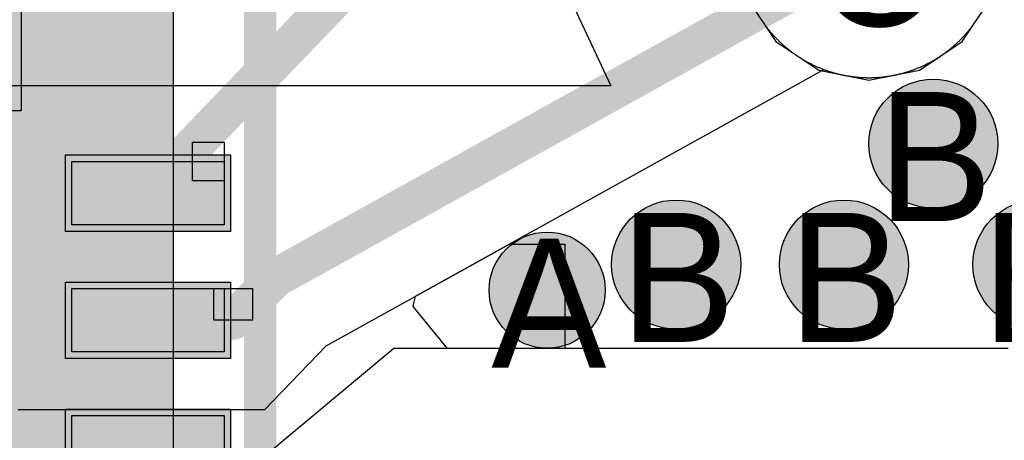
# Model space of a CAD drawing. Header units: millimetres. Extents: x -1.5 to 11.1, y -3 to 5.
# Tile 52 of 256: x 0.6352 to 0.7879, y 1.2412 to 1.3064. Entities that reach past the tile are written whole.
import ezdxf

# ---------------------------------------------------------------- set-up
doc = ezdxf.new("R2010")
doc.units = ezdxf.units.MM
doc.header["$MEASUREMENT"] = 0
for name, color, linetype, true_color in [('BottomLayer', 5, 'Continuous', 0x0000ff), ('BottomSolder', 6, 'Continuous', 0xff00ff), ('DrillDrawing', 1, 'Continuous', 0xff0000), ('Metal_2', 7, 'Continuous', 0x7f0000), ('Metal_3', 7, 'Continuous', 0x3f7f00), ('TopLayer', 1, 'Continuous', 0xff0000), ('TopOverlay', 2, 'Continuous', 0xffff00), ('TopSolder', 7, 'Continuous', 0x7f007f)]:
    doc.layers.add(name, color=color, linetype=linetype, true_color=true_color)
doc.styles.add('textstyle381', font='txt')
doc.styles.add('textstyle382', font='txt')
doc.styles.add('textstyle401', font='txt')
doc.styles.add('textstyle435', font='txt')
doc.styles.add('textstyle436', font='txt')
doc.styles.add('textstyle706', font='txt')

# ---------------------------------------------------------------- blocks, each defined once
blk = doc.blocks.new('QFN16_3_3___R__G_15')
at = {"layer": 'BottomSolder', "true_color": 0xff00ff}
blk.add_hatch(color=6, dxfattribs=at).paths.add_polyline_path([(-0.05906, -0.05906), (0.05906, -0.05906), (0.05906, 0.05906), (-0.05906, 0.05906)], flags=0)
at = {"layer": 'TopLayer', "true_color": 0xff0000}
for points in [[(0.04331, 0.03445), (0.06693, 0.03445), (0.06693, 0.02461), (0.04331, 0.02461)], [(0.04331, 0.01476), (0.06693, 0.01476), (0.06693, 0.00492), (0.04331, 0.00492)], [(0.04331, -0.00492), (0.06693, -0.00492), (0.06693, -0.01476), (0.04331, -0.01476)]]:
    blk.add_hatch(color=1, dxfattribs=at).paths.add_polyline_path(points, flags=0)
at = {"layer": 'TopSolder', "true_color": 0x7f007f}
for points in [[(0.03545, 0.06793), (0.03545, 0.04231), (0.02361, 0.04231), (0.02361, 0.06793)], [(0.04231, 0.03545), (0.06793, 0.03545), (0.06793, 0.02361), (0.04231, 0.02361)], [(0.04231, 0.01576), (0.06793, 0.01576), (0.06793, 0.00392), (0.04231, 0.00392)], [(0.04231, -0.00392), (0.06793, -0.00392), (0.06793, -0.01576), (0.04231, -0.01576)]]:
    blk.add_hatch(color=216, dxfattribs=at).paths.add_polyline_path(points, flags=0)
at = {"layer": 'BottomSolder', "color": 6, "true_color": 0xff00ff}
blk.add_line((0.05906, -0.05906), (0.05906, 0.05906), dxfattribs=at)
at = {"layer": 'TopLayer', "color": 1, "true_color": 0xff0000}
for p, q in [((0.04331, 0.03445), (0.06693, 0.03445)), ((0.04331, 0.02461), (0.04331, 0.03445)), ((0.06693, 0.03445), (0.06693, 0.02461)), ((0.06693, 0.02461), (0.04331, 0.02461)), ((0.04331, 0.01476), (0.06693, 0.01476)), ((0.04331, 0.00492), (0.04331, 0.01476)), ((0.06693, 0.01476), (0.06693, 0.00492)), ((0.06693, 0.00492), (0.04331, 0.00492)), ((0.04331, -0.00492), (0.06693, -0.00492)), ((0.04331, -0.01476), (0.04331, -0.00492)), ((0.06693, -0.00492), (0.06693, -0.01476))]:
    blk.add_line(p, q, dxfattribs=at)
at = {"layer": 'TopOverlay'}
blk.add_lwpolyline([(0.0725, -0.0725, 0.005, 0.005, 0), (0.0725, 0.0725, 0.005, 0.005, 0)], format="xyseb", dxfattribs=at)
at = {"layer": 'TopSolder', "color": 216, "true_color": 0x7f007f}
for p, q in [((0.03545, 0.06793), (0.03545, 0.04231)), ((0.03545, 0.04231), (0.02361, 0.04231)), ((0.04231, 0.03545), (0.06793, 0.03545)), ((0.04231, 0.02361), (0.04231, 0.03545)), ((0.06793, 0.03545), (0.06793, 0.02361)), ((0.06793, 0.02361), (0.04231, 0.02361)), ((0.04231, 0.01576), (0.06793, 0.01576)), ((0.04231, 0.00392), (0.04231, 0.01576)), ((0.06793, 0.01576), (0.06793, 0.00392)), ((0.06793, 0.00392), (0.04231, 0.00392)), ((0.04231, -0.00392), (0.06793, -0.00392)), ((0.04231, -0.01576), (0.04231, -0.00392)), ((0.06793, -0.00392), (0.06793, -0.01576))]:
    blk.add_line(p, q, dxfattribs=at)

msp = doc.modelspace()

# ---------------------------------------------------------------- hatches: boundary and pattern name
at = {"layer": 'BottomLayer', "true_color": 0x0000ff}
h = msp.add_hatch(color=5, dxfattribs=at)
edge = h.paths.add_edge_path(flags=0)
edge.add_arc((0.77686, 1.2872), 0.01, 0, 360)
h = msp.add_hatch(color=5, dxfattribs=at)
edge = h.paths.add_edge_path(flags=0)
edge.add_arc((0.737, 1.26847), 0.01, 0, 360)
h = msp.add_hatch(color=5, dxfattribs=at)
edge = h.paths.add_edge_path(flags=0)
edge.add_arc((0.763, 1.26847), 0.01, 0, 360)
h = msp.add_hatch(color=5, dxfattribs=at)
edge = h.paths.add_edge_path(flags=0)
edge.add_arc((0.793, 1.26847), 0.01, 0, 360)
h = msp.add_hatch(color=5, dxfattribs=at)
edge = h.paths.add_edge_path(flags=0)
edge.add_arc((0.717, 1.2645), 0.009, 0, 360)
at = {"layer": 'Metal_2', "true_color": 0x7f0000}
h = msp.add_hatch(color=16, dxfattribs=at)
edge = h.paths.add_edge_path(flags=0)
edge.add_arc((0.77686, 1.2872), 0.01, 0, 360)
h = msp.add_hatch(color=16, dxfattribs=at)
edge = h.paths.add_edge_path(flags=0)
edge.add_arc((0.737, 1.26847), 0.01, 0, 360)
h = msp.add_hatch(color=16, dxfattribs=at)
edge = h.paths.add_edge_path(flags=0)
edge.add_arc((0.763, 1.26847), 0.01, 0, 360)
h = msp.add_hatch(color=16, dxfattribs=at)
edge = h.paths.add_edge_path(flags=0)
edge.add_arc((0.793, 1.26847), 0.01, 0, 360)
h = msp.add_hatch(color=16, dxfattribs=at)
edge = h.paths.add_edge_path(flags=0)
edge.add_arc((0.717, 1.2645), 0.009, 0, 360)
at = {"layer": 'Metal_3', "true_color": 0x3f7f00}
h = msp.add_hatch(color=76, dxfattribs=at)
edge = h.paths.add_edge_path(flags=0)
edge.add_arc((0.77686, 1.2872), 0.01, 0, 360)
h = msp.add_hatch(color=76, dxfattribs=at)
edge = h.paths.add_edge_path(flags=0)
edge.add_arc((0.737, 1.26847), 0.01, 0, 360)
h = msp.add_hatch(color=76, dxfattribs=at)
edge = h.paths.add_edge_path(flags=0)
edge.add_arc((0.763, 1.26847), 0.01, 0, 360)
h = msp.add_hatch(color=76, dxfattribs=at)
edge = h.paths.add_edge_path(flags=0)
edge.add_arc((0.793, 1.26847), 0.01, 0, 360)
h = msp.add_hatch(color=76, dxfattribs=at)
edge = h.paths.add_edge_path(flags=0)
edge.add_arc((0.717, 1.2645), 0.009, 0, 360)
at = {"layer": 'TopLayer', "true_color": 0xff0000}
h = msp.add_hatch(color=1, dxfattribs=at)
edge = h.paths.add_edge_path(flags=0)
edge.add_arc((0.77686, 1.2872), 0.01, 0, 360)
h = msp.add_hatch(color=1, dxfattribs=at)
edge = h.paths.add_edge_path(flags=0)
edge.add_arc((0.737, 1.26847), 0.01, 0, 360)
h = msp.add_hatch(color=1, dxfattribs=at)
edge = h.paths.add_edge_path(flags=0)
edge.add_arc((0.763, 1.26847), 0.01, 0, 360)
h = msp.add_hatch(color=1, dxfattribs=at)
edge = h.paths.add_edge_path(flags=0)
edge.add_arc((0.793, 1.26847), 0.01, 0, 360)
h = msp.add_hatch(color=1, dxfattribs=at)
edge = h.paths.add_edge_path(flags=0)
edge.add_arc((0.717, 1.2645), 0.009, 0, 360)

# ---------------------------------------------------------------- linework, layer by layer
at = {"layer": 'BottomLayer'}
for p, q in [((0.74805, 1.30963), (0.75247, 1.30301)), ((0.78131, 1.30301), (0.78573, 1.30963)), ((0.75247, 1.30301), (0.75909, 1.29859)), ((0.7747, 1.29859), (0.78131, 1.30301)), ((0.75909, 1.29859), (0.76689, 1.29704)), ((0.76689, 1.29704), (0.7747, 1.29859))]:
    msp.add_line(p, q, dxfattribs=at)
at = {"layer": 'BottomLayer', "color": 5, "true_color": 0x0000ff}
for centre, radius in [((0.77686, 1.2872), 0.01), ((0.737, 1.26847), 0.01), ((0.763, 1.26847), 0.01), ((0.793, 1.26847), 0.01), ((0.717, 1.2645), 0.009)]:
    msp.add_circle(centre, radius, dxfattribs=at)
at = {"layer": 'Metal_2'}
for p, q in [((0.75014, 1.3065), (0.75021, 1.3064)), ((0.75021, 1.3064), (0.75028, 1.30629)), ((0.75028, 1.30629), (0.75035, 1.30619)), ((0.75035, 1.30619), (0.75042, 1.30608)), ((0.75042, 1.30608), (0.75049, 1.30598)), ((0.75049, 1.30598), (0.75057, 1.30588)), ((0.75057, 1.30588), (0.75064, 1.30578)), ((0.75064, 1.30578), (0.75071, 1.30567)), ((0.75071, 1.30567), (0.75079, 1.30557)), ((0.75079, 1.30557), (0.75086, 1.30547)), ((0.75086, 1.30547), (0.75094, 1.30537)), ((0.75094, 1.30537), (0.75101, 1.30527)), ((0.75101, 1.30527), (0.75109, 1.30517)), ((0.75109, 1.30517), (0.75117, 1.30507)), ((0.75117, 1.30507), (0.75125, 1.30497)), ((0.78254, 1.30497), (0.78262, 1.30507)), ((0.78262, 1.30507), (0.7827, 1.30517)), ((0.7827, 1.30517), (0.78277, 1.30527)), ((0.78277, 1.30527), (0.78285, 1.30537)), ((0.78285, 1.30537), (0.78292, 1.30547)), ((0.78292, 1.30547), (0.783, 1.30557)), ((0.783, 1.30557), (0.78307, 1.30567)), ((0.78307, 1.30567), (0.78315, 1.30578)), ((0.78315, 1.30578), (0.78322, 1.30588)), ((0.78322, 1.30588), (0.78329, 1.30598)), ((0.78329, 1.30598), (0.78336, 1.30608)), ((0.78336, 1.30608), (0.78343, 1.30619)), ((0.78343, 1.30619), (0.78351, 1.30629)), ((0.78351, 1.30629), (0.78357, 1.3064)), ((0.78357, 1.3064), (0.78364, 1.3065)), ((0.75125, 1.30497), (0.75132, 1.30488)), ((0.75132, 1.30488), (0.7514, 1.30478)), ((0.7514, 1.30478), (0.75148, 1.30468)), ((0.75148, 1.30468), (0.75156, 1.30458)), ((0.75156, 1.30458), (0.75164, 1.30449)), ((0.75164, 1.30449), (0.75173, 1.30439)), ((0.75173, 1.30439), (0.75181, 1.3043)), ((0.75181, 1.3043), (0.75189, 1.3042)), ((0.75189, 1.3042), (0.75197, 1.30411)), ((0.75197, 1.30411), (0.75206, 1.30402)), ((0.75206, 1.30402), (0.75214, 1.30392)), ((0.75214, 1.30392), (0.75223, 1.30383)), ((0.75223, 1.30383), (0.75231, 1.30374)), ((0.75231, 1.30374), (0.7524, 1.30365)), ((0.7524, 1.30365), (0.75249, 1.30356)), ((0.75249, 1.30356), (0.75257, 1.30347)), ((0.78121, 1.30347), (0.7813, 1.30356)), ((0.7813, 1.30356), (0.78139, 1.30365)), ((0.78139, 1.30365), (0.78147, 1.30374)), ((0.78147, 1.30374), (0.78156, 1.30383)), ((0.78156, 1.30383), (0.78164, 1.30392)), ((0.78164, 1.30392), (0.78173, 1.30402)), ((0.78173, 1.30402), (0.78181, 1.30411)), ((0.78181, 1.30411), (0.7819, 1.3042)), ((0.7819, 1.3042), (0.78198, 1.3043)), ((0.78198, 1.3043), (0.78206, 1.30439)), ((0.78206, 1.30439), (0.78214, 1.30449)), ((0.78214, 1.30449), (0.78222, 1.30458)), ((0.78222, 1.30458), (0.7823, 1.30468)), ((0.7823, 1.30468), (0.78238, 1.30478)), ((0.78238, 1.30478), (0.78246, 1.30488)), ((0.78246, 1.30488), (0.78254, 1.30497)), ((0.75257, 1.30347), (0.75266, 1.30338)), ((0.75266, 1.30338), (0.75275, 1.30329)), ((0.75275, 1.30329), (0.75284, 1.3032)), ((0.75284, 1.3032), (0.75293, 1.30311)), ((0.75293, 1.30311), (0.75302, 1.30302)), ((0.75302, 1.30302), (0.75311, 1.30294)), ((0.75311, 1.30294), (0.7532, 1.30285)), ((0.7532, 1.30285), (0.75329, 1.30276)), ((0.75329, 1.30276), (0.75339, 1.30268)), ((0.75339, 1.30268), (0.75348, 1.30259)), ((0.75348, 1.30259), (0.75357, 1.30251)), ((0.75357, 1.30251), (0.75367, 1.30243)), ((0.75367, 1.30243), (0.75376, 1.30234)), ((0.75376, 1.30234), (0.75386, 1.30226)), ((0.75386, 1.30226), (0.75395, 1.30218)), ((0.75395, 1.30218), (0.75405, 1.3021)), ((0.75405, 1.3021), (0.75414, 1.30202)), ((0.75414, 1.30202), (0.75424, 1.30194)), ((0.77954, 1.30194), (0.77964, 1.30202)), ((0.77964, 1.30202), (0.77974, 1.3021)), ((0.77974, 1.3021), (0.77983, 1.30218)), ((0.77983, 1.30218), (0.77993, 1.30226)), ((0.77993, 1.30226), (0.78002, 1.30234)), ((0.78002, 1.30234), (0.78012, 1.30243)), ((0.78012, 1.30243), (0.78021, 1.30251)), ((0.78021, 1.30251), (0.78031, 1.30259)), ((0.78031, 1.30259), (0.7804, 1.30268)), ((0.7804, 1.30268), (0.78049, 1.30276)), ((0.78049, 1.30276), (0.78058, 1.30285)), ((0.78058, 1.30285), (0.78068, 1.30294)), ((0.78068, 1.30294), (0.78077, 1.30302)), ((0.78077, 1.30302), (0.78086, 1.30311)), ((0.78086, 1.30311), (0.78095, 1.3032)), ((0.78095, 1.3032), (0.78104, 1.30329)), ((0.78104, 1.30329), (0.78112, 1.30338)), ((0.78112, 1.30338), (0.78121, 1.30347)), ((0.75424, 1.30194), (0.75434, 1.30186)), ((0.75434, 1.30186), (0.75444, 1.30178)), ((0.75444, 1.30178), (0.75454, 1.3017)), ((0.75454, 1.3017), (0.75463, 1.30163)), ((0.75463, 1.30163), (0.75473, 1.30155)), ((0.75473, 1.30155), (0.75483, 1.30147)), ((0.75483, 1.30147), (0.75493, 1.3014)), ((0.75493, 1.3014), (0.75504, 1.30132)), ((0.75504, 1.30132), (0.75514, 1.30125)), ((0.75514, 1.30125), (0.75524, 1.30118)), ((0.75524, 1.30118), (0.75534, 1.3011)), ((0.75534, 1.3011), (0.75544, 1.30103)), ((0.75544, 1.30103), (0.75555, 1.30096)), ((0.75555, 1.30096), (0.75565, 1.30089)), ((0.75565, 1.30089), (0.75576, 1.30082)), ((0.75576, 1.30082), (0.75586, 1.30075)), ((0.75586, 1.30075), (0.75597, 1.30068)), ((0.75597, 1.30068), (0.75607, 1.30061)), ((0.75607, 1.30061), (0.75618, 1.30054)), ((0.75618, 1.30054), (0.75628, 1.30048)), ((0.75628, 1.30048), (0.75639, 1.30041)), ((0.7774, 1.30041), (0.7775, 1.30048)), ((0.7775, 1.30048), (0.77761, 1.30054)), ((0.77761, 1.30054), (0.77772, 1.30061)), ((0.77772, 1.30061), (0.77782, 1.30068)), ((0.77782, 1.30068), (0.77793, 1.30075)), ((0.77793, 1.30075), (0.77803, 1.30082)), ((0.77803, 1.30082), (0.77813, 1.30089)), ((0.77813, 1.30089), (0.77824, 1.30096)), ((0.77824, 1.30096), (0.77834, 1.30103)), ((0.77834, 1.30103), (0.77844, 1.3011)), ((0.77844, 1.3011), (0.77855, 1.30118)), ((0.77855, 1.30118), (0.77865, 1.30125)), ((0.77865, 1.30125), (0.77875, 1.30132)), ((0.77875, 1.30132), (0.77885, 1.3014)), ((0.77885, 1.3014), (0.77895, 1.30147)), ((0.77895, 1.30147), (0.77905, 1.30155)), ((0.77905, 1.30155), (0.77915, 1.30163)), ((0.77915, 1.30163), (0.77925, 1.3017)), ((0.77925, 1.3017), (0.77935, 1.30178)), ((0.77935, 1.30178), (0.77945, 1.30186)), ((0.77945, 1.30186), (0.77954, 1.30194)), ((0.75639, 1.30041), (0.7565, 1.30034)), ((0.7565, 1.30034), (0.7566, 1.30028)), ((0.7566, 1.30028), (0.75671, 1.30021)), ((0.75671, 1.30021), (0.75682, 1.30015)), ((0.75682, 1.30015), (0.75693, 1.30009)), ((0.75693, 1.30009), (0.75704, 1.30003)), ((0.75704, 1.30003), (0.75715, 1.29996)), ((0.75715, 1.29996), (0.75726, 1.2999)), ((0.75726, 1.2999), (0.75737, 1.29984)), ((0.75737, 1.29984), (0.75748, 1.29978)), ((0.75748, 1.29978), (0.75759, 1.29972)), ((0.75759, 1.29972), (0.7577, 1.29967)), ((0.7577, 1.29967), (0.75781, 1.29961)), ((0.75781, 1.29961), (0.75793, 1.29955)), ((0.75793, 1.29955), (0.75804, 1.2995)), ((0.75804, 1.2995), (0.75815, 1.29944)), ((0.75815, 1.29944), (0.75826, 1.29939)), ((0.75826, 1.29939), (0.75838, 1.29933)), ((0.75838, 1.29933), (0.75849, 1.29928)), ((0.75849, 1.29928), (0.75861, 1.29923)), ((0.75861, 1.29923), (0.75872, 1.29918)), ((0.75872, 1.29918), (0.75883, 1.29912)), ((0.75883, 1.29912), (0.75895, 1.29907)), ((0.75895, 1.29907), (0.75907, 1.29902)), ((0.75907, 1.29902), (0.75918, 1.29898)), ((0.75918, 1.29898), (0.7593, 1.29893)), ((0.77449, 1.29893), (0.7746, 1.29898)), ((0.7746, 1.29898), (0.77472, 1.29902)), ((0.77472, 1.29902), (0.77484, 1.29907)), ((0.77484, 1.29907), (0.77495, 1.29912)), ((0.77495, 1.29912), (0.77507, 1.29918)), ((0.77507, 1.29918), (0.77518, 1.29923)), ((0.77518, 1.29923), (0.77529, 1.29928)), ((0.77529, 1.29928), (0.77541, 1.29933)), ((0.77541, 1.29933), (0.77552, 1.29939)), ((0.77552, 1.29939), (0.77564, 1.29944)), ((0.77564, 1.29944), (0.77575, 1.2995)), ((0.77575, 1.2995), (0.77586, 1.29955)), ((0.77586, 1.29955), (0.77597, 1.29961)), ((0.77597, 1.29961), (0.77608, 1.29967)), ((0.77608, 1.29967), (0.7762, 1.29972)), ((0.7762, 1.29972), (0.77631, 1.29978)), ((0.77631, 1.29978), (0.77642, 1.29984)), ((0.77642, 1.29984), (0.77653, 1.2999)), ((0.77653, 1.2999), (0.77664, 1.29996)), ((0.77664, 1.29996), (0.77675, 1.30003)), ((0.77675, 1.30003), (0.77686, 1.30009)), ((0.77686, 1.30009), (0.77697, 1.30015)), ((0.77697, 1.30015), (0.77707, 1.30021)), ((0.77707, 1.30021), (0.77718, 1.30028)), ((0.77718, 1.30028), (0.77729, 1.30034)), ((0.77729, 1.30034), (0.7774, 1.30041)), ((0.7593, 1.29893), (0.75941, 1.29888)), ((0.75941, 1.29888), (0.75953, 1.29883)), ((0.75953, 1.29883), (0.75965, 1.29879)), ((0.75965, 1.29879), (0.75976, 1.29874)), ((0.75976, 1.29874), (0.75988, 1.2987)), ((0.75988, 1.2987), (0.76, 1.29865)), ((0.76, 1.29865), (0.76012, 1.29861)), ((0.76012, 1.29861), (0.76024, 1.29857)), ((0.76024, 1.29857), (0.76036, 1.29853)), ((0.76036, 1.29853), (0.76047, 1.29849)), ((0.76047, 1.29849), (0.76059, 1.29845)), ((0.76059, 1.29845), (0.76071, 1.29841)), ((0.76071, 1.29841), (0.76083, 1.29837)), ((0.76083, 1.29837), (0.76095, 1.29833)), ((0.76095, 1.29833), (0.76107, 1.29829)), ((0.76107, 1.29829), (0.76119, 1.29826)), ((0.76119, 1.29826), (0.76131, 1.29822)), ((0.76131, 1.29822), (0.76143, 1.29819)), ((0.76143, 1.29819), (0.76155, 1.29815)), ((0.76155, 1.29815), (0.76168, 1.29812)), ((0.76168, 1.29812), (0.7618, 1.29809)), ((0.7618, 1.29809), (0.76192, 1.29806)), ((0.76192, 1.29806), (0.76204, 1.29803)), ((0.76204, 1.29803), (0.76216, 1.298)), ((0.76216, 1.298), (0.76229, 1.29797)), ((0.76229, 1.29797), (0.76241, 1.29794)), ((0.76241, 1.29794), (0.76253, 1.29791)), ((0.76253, 1.29791), (0.76265, 1.29788)), ((0.76265, 1.29788), (0.76278, 1.29786)), ((0.76278, 1.29786), (0.7629, 1.29783)), ((0.7629, 1.29783), (0.76302, 1.29781)), ((0.76302, 1.29781), (0.76315, 1.29778)), ((0.76315, 1.29778), (0.76327, 1.29776)), ((0.76327, 1.29776), (0.76339, 1.29774)), ((0.76339, 1.29774), (0.76352, 1.29772)), ((0.76352, 1.29772), (0.76364, 1.2977)), ((0.76364, 1.2977), (0.76376, 1.29768)), ((0.76376, 1.29768), (0.76389, 1.29766)), ((0.76389, 1.29766), (0.76401, 1.29764)), ((0.76401, 1.29764), (0.76414, 1.29762)), ((0.76414, 1.29762), (0.76426, 1.2976)), ((0.76426, 1.2976), (0.76439, 1.29759)), ((0.76439, 1.29759), (0.76451, 1.29757)), ((0.76451, 1.29757), (0.76464, 1.29756)), ((0.76464, 1.29756), (0.76476, 1.29754)), ((0.76476, 1.29754), (0.76489, 1.29753)), ((0.76489, 1.29753), (0.76501, 1.29752)), ((0.76501, 1.29752), (0.76514, 1.29751)), ((0.76514, 1.29751), (0.76526, 1.2975)), ((0.76526, 1.2975), (0.76539, 1.29749)), ((0.76539, 1.29749), (0.76551, 1.29748)), ((0.76551, 1.29748), (0.76564, 1.29747)), ((0.76564, 1.29747), (0.76576, 1.29746)), ((0.76576, 1.29746), (0.76589, 1.29745)), ((0.76589, 1.29745), (0.76601, 1.29745)), ((0.76601, 1.29745), (0.76614, 1.29744)), ((0.76614, 1.29744), (0.76626, 1.29744)), ((0.76626, 1.29744), (0.76639, 1.29744)), ((0.76639, 1.29744), (0.76652, 1.29743)), ((0.76652, 1.29743), (0.76664, 1.29743)), ((0.76664, 1.29743), (0.76677, 1.29743)), ((0.76677, 1.29743), (0.76689, 1.29743)), ((0.76689, 1.29743), (0.76702, 1.29743)), ((0.76702, 1.29743), (0.76714, 1.29743)), ((0.76714, 1.29743), (0.76727, 1.29743)), ((0.76727, 1.29743), (0.7674, 1.29744)), ((0.7674, 1.29744), (0.76752, 1.29744)), ((0.76752, 1.29744), (0.76765, 1.29744)), ((0.76765, 1.29744), (0.76777, 1.29745)), ((0.76777, 1.29745), (0.7679, 1.29745)), ((0.7679, 1.29745), (0.76802, 1.29746)), ((0.76802, 1.29746), (0.76815, 1.29747)), ((0.76815, 1.29747), (0.76827, 1.29748)), ((0.76827, 1.29748), (0.7684, 1.29749)), ((0.7684, 1.29749), (0.76852, 1.2975)), ((0.76852, 1.2975), (0.76865, 1.29751)), ((0.76865, 1.29751), (0.76878, 1.29752)), ((0.76878, 1.29752), (0.7689, 1.29753)), ((0.7689, 1.29753), (0.76903, 1.29754)), ((0.76903, 1.29754), (0.76915, 1.29756)), ((0.76915, 1.29756), (0.76928, 1.29757)), ((0.76928, 1.29757), (0.7694, 1.29759)), ((0.7694, 1.29759), (0.76952, 1.2976)), ((0.76952, 1.2976), (0.76965, 1.29762)), ((0.76965, 1.29762), (0.76977, 1.29764)), ((0.76977, 1.29764), (0.7699, 1.29766)), ((0.7699, 1.29766), (0.77002, 1.29768)), ((0.77002, 1.29768), (0.77015, 1.2977)), ((0.77015, 1.2977), (0.77027, 1.29772)), ((0.77027, 1.29772), (0.77039, 1.29774)), ((0.77039, 1.29774), (0.77052, 1.29776)), ((0.77052, 1.29776), (0.77064, 1.29778)), ((0.77064, 1.29778), (0.77076, 1.29781)), ((0.77076, 1.29781), (0.77089, 1.29783)), ((0.77089, 1.29783), (0.77101, 1.29786)), ((0.77101, 1.29786), (0.77113, 1.29788)), ((0.77113, 1.29788), (0.77126, 1.29791)), ((0.77126, 1.29791), (0.77138, 1.29794)), ((0.77138, 1.29794), (0.7715, 1.29797)), ((0.7715, 1.29797), (0.77162, 1.298)), ((0.77162, 1.298), (0.77175, 1.29803)), ((0.77175, 1.29803), (0.77187, 1.29806)), ((0.77187, 1.29806), (0.77199, 1.29809)), ((0.77199, 1.29809), (0.77211, 1.29812)), ((0.77211, 1.29812), (0.77223, 1.29815)), ((0.77223, 1.29815), (0.77235, 1.29819)), ((0.77235, 1.29819), (0.77247, 1.29822)), ((0.77247, 1.29822), (0.77259, 1.29826)), ((0.77259, 1.29826), (0.77271, 1.29829)), ((0.77271, 1.29829), (0.77283, 1.29833)), ((0.77283, 1.29833), (0.77295, 1.29837)), ((0.77295, 1.29837), (0.77307, 1.29841)), ((0.77307, 1.29841), (0.77319, 1.29845)), ((0.77319, 1.29845), (0.77331, 1.29849)), ((0.77331, 1.29849), (0.77343, 1.29853)), ((0.77343, 1.29853), (0.77355, 1.29857)), ((0.77355, 1.29857), (0.77367, 1.29861)), ((0.77367, 1.29861), (0.77379, 1.29865)), ((0.77379, 1.29865), (0.7739, 1.2987)), ((0.7739, 1.2987), (0.77402, 1.29874)), ((0.77402, 1.29874), (0.77414, 1.29879)), ((0.77414, 1.29879), (0.77426, 1.29883)), ((0.77426, 1.29883), (0.77437, 1.29888)), ((0.77437, 1.29888), (0.77449, 1.29893))]:
    msp.add_line(p, q, dxfattribs=at)
at = {"layer": 'Metal_2', "color": 16, "true_color": 0x7f0000}
for centre, radius in [((0.77686, 1.2872), 0.01), ((0.737, 1.26847), 0.01), ((0.763, 1.26847), 0.01), ((0.793, 1.26847), 0.01), ((0.717, 1.2645), 0.009)]:
    msp.add_circle(centre, radius, dxfattribs=at)
at = {"layer": 'Metal_3'}
for p, q in [((0.75014, 1.3065), (0.75021, 1.3064)), ((0.75021, 1.3064), (0.75028, 1.30629)), ((0.75028, 1.30629), (0.75035, 1.30619)), ((0.75035, 1.30619), (0.75042, 1.30608)), ((0.75042, 1.30608), (0.75049, 1.30598)), ((0.75049, 1.30598), (0.75057, 1.30588)), ((0.75057, 1.30588), (0.75064, 1.30578)), ((0.75064, 1.30578), (0.75071, 1.30567)), ((0.75071, 1.30567), (0.75079, 1.30557)), ((0.75079, 1.30557), (0.75086, 1.30547)), ((0.75086, 1.30547), (0.75094, 1.30537)), ((0.75094, 1.30537), (0.75101, 1.30527)), ((0.75101, 1.30527), (0.75109, 1.30517)), ((0.75109, 1.30517), (0.75117, 1.30507)), ((0.75117, 1.30507), (0.75125, 1.30497)), ((0.78254, 1.30497), (0.78262, 1.30507)), ((0.78262, 1.30507), (0.7827, 1.30517)), ((0.7827, 1.30517), (0.78277, 1.30527)), ((0.78277, 1.30527), (0.78285, 1.30537)), ((0.78285, 1.30537), (0.78292, 1.30547)), ((0.78292, 1.30547), (0.783, 1.30557)), ((0.783, 1.30557), (0.78307, 1.30567)), ((0.78307, 1.30567), (0.78315, 1.30578)), ((0.78315, 1.30578), (0.78322, 1.30588)), ((0.78322, 1.30588), (0.78329, 1.30598)), ((0.78329, 1.30598), (0.78336, 1.30608)), ((0.78336, 1.30608), (0.78343, 1.30619)), ((0.78343, 1.30619), (0.78351, 1.30629)), ((0.78351, 1.30629), (0.78357, 1.3064)), ((0.78357, 1.3064), (0.78364, 1.3065)), ((0.75125, 1.30497), (0.75132, 1.30488)), ((0.75132, 1.30488), (0.7514, 1.30478)), ((0.7514, 1.30478), (0.75148, 1.30468)), ((0.75148, 1.30468), (0.75156, 1.30458)), ((0.75156, 1.30458), (0.75164, 1.30449)), ((0.75164, 1.30449), (0.75173, 1.30439)), ((0.75173, 1.30439), (0.75181, 1.3043)), ((0.75181, 1.3043), (0.75189, 1.3042)), ((0.75189, 1.3042), (0.75197, 1.30411)), ((0.75197, 1.30411), (0.75206, 1.30402)), ((0.75206, 1.30402), (0.75214, 1.30392)), ((0.75214, 1.30392), (0.75223, 1.30383)), ((0.75223, 1.30383), (0.75231, 1.30374)), ((0.75231, 1.30374), (0.7524, 1.30365)), ((0.7524, 1.30365), (0.75249, 1.30356)), ((0.75249, 1.30356), (0.75257, 1.30347)), ((0.78121, 1.30347), (0.7813, 1.30356)), ((0.7813, 1.30356), (0.78139, 1.30365)), ((0.78139, 1.30365), (0.78147, 1.30374)), ((0.78147, 1.30374), (0.78156, 1.30383)), ((0.78156, 1.30383), (0.78164, 1.30392)), ((0.78164, 1.30392), (0.78173, 1.30402)), ((0.78173, 1.30402), (0.78181, 1.30411)), ((0.78181, 1.30411), (0.7819, 1.3042)), ((0.7819, 1.3042), (0.78198, 1.3043)), ((0.78198, 1.3043), (0.78206, 1.30439)), ((0.78206, 1.30439), (0.78214, 1.30449)), ((0.78214, 1.30449), (0.78222, 1.30458)), ((0.78222, 1.30458), (0.7823, 1.30468)), ((0.7823, 1.30468), (0.78238, 1.30478)), ((0.78238, 1.30478), (0.78246, 1.30488)), ((0.78246, 1.30488), (0.78254, 1.30497)), ((0.75257, 1.30347), (0.75266, 1.30338)), ((0.75266, 1.30338), (0.75275, 1.30329)), ((0.75275, 1.30329), (0.75284, 1.3032)), ((0.75284, 1.3032), (0.75293, 1.30311)), ((0.75293, 1.30311), (0.75302, 1.30302)), ((0.75302, 1.30302), (0.75311, 1.30294)), ((0.75311, 1.30294), (0.7532, 1.30285)), ((0.7532, 1.30285), (0.75329, 1.30276)), ((0.75329, 1.30276), (0.75339, 1.30268)), ((0.75339, 1.30268), (0.75348, 1.30259)), ((0.75348, 1.30259), (0.75357, 1.30251)), ((0.75357, 1.30251), (0.75367, 1.30243)), ((0.75367, 1.30243), (0.75376, 1.30234)), ((0.75376, 1.30234), (0.75386, 1.30226)), ((0.75386, 1.30226), (0.75395, 1.30218)), ((0.75395, 1.30218), (0.75405, 1.3021)), ((0.75405, 1.3021), (0.75414, 1.30202)), ((0.75414, 1.30202), (0.75424, 1.30194)), ((0.77954, 1.30194), (0.77964, 1.30202)), ((0.77964, 1.30202), (0.77974, 1.3021)), ((0.77974, 1.3021), (0.77983, 1.30218)), ((0.77983, 1.30218), (0.77993, 1.30226)), ((0.77993, 1.30226), (0.78002, 1.30234)), ((0.78002, 1.30234), (0.78012, 1.30243)), ((0.78012, 1.30243), (0.78021, 1.30251)), ((0.78021, 1.30251), (0.78031, 1.30259)), ((0.78031, 1.30259), (0.7804, 1.30268)), ((0.7804, 1.30268), (0.78049, 1.30276)), ((0.78049, 1.30276), (0.78058, 1.30285)), ((0.78058, 1.30285), (0.78068, 1.30294)), ((0.78068, 1.30294), (0.78077, 1.30302)), ((0.78077, 1.30302), (0.78086, 1.30311)), ((0.78086, 1.30311), (0.78095, 1.3032)), ((0.78095, 1.3032), (0.78104, 1.30329)), ((0.78104, 1.30329), (0.78112, 1.30338)), ((0.78112, 1.30338), (0.78121, 1.30347)), ((0.75424, 1.30194), (0.75434, 1.30186)), ((0.75434, 1.30186), (0.75444, 1.30178)), ((0.75444, 1.30178), (0.75454, 1.3017)), ((0.75454, 1.3017), (0.75463, 1.30163)), ((0.75463, 1.30163), (0.75473, 1.30155)), ((0.75473, 1.30155), (0.75483, 1.30147)), ((0.75483, 1.30147), (0.75493, 1.3014)), ((0.75493, 1.3014), (0.75504, 1.30132)), ((0.75504, 1.30132), (0.75514, 1.30125)), ((0.75514, 1.30125), (0.75524, 1.30118)), ((0.75524, 1.30118), (0.75534, 1.3011)), ((0.75534, 1.3011), (0.75544, 1.30103)), ((0.75544, 1.30103), (0.75555, 1.30096)), ((0.75555, 1.30096), (0.75565, 1.30089)), ((0.75565, 1.30089), (0.75576, 1.30082)), ((0.75576, 1.30082), (0.75586, 1.30075)), ((0.75586, 1.30075), (0.75597, 1.30068)), ((0.75597, 1.30068), (0.75607, 1.30061)), ((0.75607, 1.30061), (0.75618, 1.30054)), ((0.75618, 1.30054), (0.75628, 1.30048)), ((0.75628, 1.30048), (0.75639, 1.30041)), ((0.7774, 1.30041), (0.7775, 1.30048)), ((0.7775, 1.30048), (0.77761, 1.30054)), ((0.77761, 1.30054), (0.77772, 1.30061)), ((0.77772, 1.30061), (0.77782, 1.30068)), ((0.77782, 1.30068), (0.77793, 1.30075)), ((0.77793, 1.30075), (0.77803, 1.30082)), ((0.77803, 1.30082), (0.77813, 1.30089)), ((0.77813, 1.30089), (0.77824, 1.30096)), ((0.77824, 1.30096), (0.77834, 1.30103)), ((0.77834, 1.30103), (0.77844, 1.3011)), ((0.77844, 1.3011), (0.77855, 1.30118)), ((0.77855, 1.30118), (0.77865, 1.30125)), ((0.77865, 1.30125), (0.77875, 1.30132)), ((0.77875, 1.30132), (0.77885, 1.3014)), ((0.77885, 1.3014), (0.77895, 1.30147)), ((0.77895, 1.30147), (0.77905, 1.30155)), ((0.77905, 1.30155), (0.77915, 1.30163)), ((0.77915, 1.30163), (0.77925, 1.3017)), ((0.77925, 1.3017), (0.77935, 1.30178)), ((0.77935, 1.30178), (0.77945, 1.30186)), ((0.77945, 1.30186), (0.77954, 1.30194)), ((0.75639, 1.30041), (0.7565, 1.30034)), ((0.7565, 1.30034), (0.7566, 1.30028)), ((0.7566, 1.30028), (0.75671, 1.30021)), ((0.75671, 1.30021), (0.75682, 1.30015)), ((0.75682, 1.30015), (0.75693, 1.30009)), ((0.75693, 1.30009), (0.75704, 1.30003)), ((0.75704, 1.30003), (0.75715, 1.29996)), ((0.75715, 1.29996), (0.75726, 1.2999)), ((0.75726, 1.2999), (0.75737, 1.29984)), ((0.75737, 1.29984), (0.75748, 1.29978)), ((0.75748, 1.29978), (0.75759, 1.29972)), ((0.75759, 1.29972), (0.7577, 1.29967)), ((0.7577, 1.29967), (0.75781, 1.29961)), ((0.75781, 1.29961), (0.75793, 1.29955)), ((0.75793, 1.29955), (0.75804, 1.2995)), ((0.75804, 1.2995), (0.75815, 1.29944)), ((0.75815, 1.29944), (0.75826, 1.29939)), ((0.75826, 1.29939), (0.75838, 1.29933)), ((0.75838, 1.29933), (0.75849, 1.29928)), ((0.75849, 1.29928), (0.75861, 1.29923)), ((0.75861, 1.29923), (0.75872, 1.29918)), ((0.75872, 1.29918), (0.75883, 1.29912)), ((0.75883, 1.29912), (0.75895, 1.29907)), ((0.75895, 1.29907), (0.75907, 1.29902)), ((0.75907, 1.29902), (0.75918, 1.29898)), ((0.75918, 1.29898), (0.7593, 1.29893)), ((0.77449, 1.29893), (0.7746, 1.29898)), ((0.7746, 1.29898), (0.77472, 1.29902)), ((0.77472, 1.29902), (0.77484, 1.29907)), ((0.77484, 1.29907), (0.77495, 1.29912)), ((0.77495, 1.29912), (0.77507, 1.29918)), ((0.77507, 1.29918), (0.77518, 1.29923)), ((0.77518, 1.29923), (0.77529, 1.29928)), ((0.77529, 1.29928), (0.77541, 1.29933)), ((0.77541, 1.29933), (0.77552, 1.29939)), ((0.77552, 1.29939), (0.77564, 1.29944)), ((0.77564, 1.29944), (0.77575, 1.2995)), ((0.77575, 1.2995), (0.77586, 1.29955)), ((0.77586, 1.29955), (0.77597, 1.29961)), ((0.77597, 1.29961), (0.77608, 1.29967)), ((0.77608, 1.29967), (0.7762, 1.29972)), ((0.7762, 1.29972), (0.77631, 1.29978)), ((0.77631, 1.29978), (0.77642, 1.29984)), ((0.77642, 1.29984), (0.77653, 1.2999)), ((0.77653, 1.2999), (0.77664, 1.29996)), ((0.77664, 1.29996), (0.77675, 1.30003)), ((0.77675, 1.30003), (0.77686, 1.30009)), ((0.77686, 1.30009), (0.77697, 1.30015)), ((0.77697, 1.30015), (0.77707, 1.30021)), ((0.77707, 1.30021), (0.77718, 1.30028)), ((0.77718, 1.30028), (0.77729, 1.30034)), ((0.77729, 1.30034), (0.7774, 1.30041)), ((0.7593, 1.29893), (0.75941, 1.29888)), ((0.75941, 1.29888), (0.75953, 1.29883)), ((0.75953, 1.29883), (0.75965, 1.29879)), ((0.75965, 1.29879), (0.75976, 1.29874)), ((0.75976, 1.29874), (0.75988, 1.2987)), ((0.75988, 1.2987), (0.76, 1.29865)), ((0.76, 1.29865), (0.76012, 1.29861)), ((0.76012, 1.29861), (0.76024, 1.29857)), ((0.76024, 1.29857), (0.76036, 1.29853)), ((0.76036, 1.29853), (0.76047, 1.29849)), ((0.76047, 1.29849), (0.76059, 1.29845)), ((0.76059, 1.29845), (0.76071, 1.29841)), ((0.76071, 1.29841), (0.76083, 1.29837)), ((0.76083, 1.29837), (0.76095, 1.29833)), ((0.76095, 1.29833), (0.76107, 1.29829)), ((0.76107, 1.29829), (0.76119, 1.29826)), ((0.76119, 1.29826), (0.76131, 1.29822)), ((0.76131, 1.29822), (0.76143, 1.29819)), ((0.76143, 1.29819), (0.76155, 1.29815)), ((0.76155, 1.29815), (0.76168, 1.29812)), ((0.76168, 1.29812), (0.7618, 1.29809)), ((0.7618, 1.29809), (0.76192, 1.29806)), ((0.76192, 1.29806), (0.76204, 1.29803)), ((0.76204, 1.29803), (0.76216, 1.298)), ((0.76216, 1.298), (0.76229, 1.29797)), ((0.76229, 1.29797), (0.76241, 1.29794)), ((0.76241, 1.29794), (0.76253, 1.29791)), ((0.76253, 1.29791), (0.76265, 1.29788)), ((0.76265, 1.29788), (0.76278, 1.29786)), ((0.76278, 1.29786), (0.7629, 1.29783)), ((0.7629, 1.29783), (0.76302, 1.29781)), ((0.76302, 1.29781), (0.76315, 1.29778)), ((0.76315, 1.29778), (0.76327, 1.29776)), ((0.76327, 1.29776), (0.76339, 1.29774)), ((0.76339, 1.29774), (0.76352, 1.29772)), ((0.76352, 1.29772), (0.76364, 1.2977)), ((0.76364, 1.2977), (0.76376, 1.29768)), ((0.76376, 1.29768), (0.76389, 1.29766)), ((0.76389, 1.29766), (0.76401, 1.29764)), ((0.76401, 1.29764), (0.76414, 1.29762)), ((0.76414, 1.29762), (0.76426, 1.2976)), ((0.76426, 1.2976), (0.76439, 1.29759)), ((0.76439, 1.29759), (0.76451, 1.29757)), ((0.76451, 1.29757), (0.76464, 1.29756)), ((0.76464, 1.29756), (0.76476, 1.29754)), ((0.76476, 1.29754), (0.76489, 1.29753)), ((0.76489, 1.29753), (0.76501, 1.29752)), ((0.76501, 1.29752), (0.76514, 1.29751)), ((0.76514, 1.29751), (0.76526, 1.2975)), ((0.76526, 1.2975), (0.76539, 1.29749)), ((0.76539, 1.29749), (0.76551, 1.29748)), ((0.76551, 1.29748), (0.76564, 1.29747)), ((0.76564, 1.29747), (0.76576, 1.29746)), ((0.76576, 1.29746), (0.76589, 1.29745)), ((0.76589, 1.29745), (0.76601, 1.29745)), ((0.76601, 1.29745), (0.76614, 1.29744)), ((0.76614, 1.29744), (0.76626, 1.29744)), ((0.76626, 1.29744), (0.76639, 1.29744)), ((0.76639, 1.29744), (0.76652, 1.29743)), ((0.76652, 1.29743), (0.76664, 1.29743)), ((0.76664, 1.29743), (0.76677, 1.29743)), ((0.76677, 1.29743), (0.76689, 1.29743)), ((0.76689, 1.29743), (0.76702, 1.29743)), ((0.76702, 1.29743), (0.76714, 1.29743)), ((0.76714, 1.29743), (0.76727, 1.29743)), ((0.76727, 1.29743), (0.7674, 1.29744)), ((0.7674, 1.29744), (0.76752, 1.29744)), ((0.76752, 1.29744), (0.76765, 1.29744)), ((0.76765, 1.29744), (0.76777, 1.29745)), ((0.76777, 1.29745), (0.7679, 1.29745)), ((0.7679, 1.29745), (0.76802, 1.29746)), ((0.76802, 1.29746), (0.76815, 1.29747)), ((0.76815, 1.29747), (0.76827, 1.29748)), ((0.76827, 1.29748), (0.7684, 1.29749)), ((0.7684, 1.29749), (0.76852, 1.2975)), ((0.76852, 1.2975), (0.76865, 1.29751)), ((0.76865, 1.29751), (0.76878, 1.29752)), ((0.76878, 1.29752), (0.7689, 1.29753)), ((0.7689, 1.29753), (0.76903, 1.29754)), ((0.76903, 1.29754), (0.76915, 1.29756)), ((0.76915, 1.29756), (0.76928, 1.29757)), ((0.76928, 1.29757), (0.7694, 1.29759)), ((0.7694, 1.29759), (0.76952, 1.2976)), ((0.76952, 1.2976), (0.76965, 1.29762)), ((0.76965, 1.29762), (0.76977, 1.29764)), ((0.76977, 1.29764), (0.7699, 1.29766)), ((0.7699, 1.29766), (0.77002, 1.29768)), ((0.77002, 1.29768), (0.77015, 1.2977)), ((0.77015, 1.2977), (0.77027, 1.29772)), ((0.77027, 1.29772), (0.77039, 1.29774)), ((0.77039, 1.29774), (0.77052, 1.29776)), ((0.77052, 1.29776), (0.77064, 1.29778)), ((0.77064, 1.29778), (0.77076, 1.29781)), ((0.77076, 1.29781), (0.77089, 1.29783)), ((0.77089, 1.29783), (0.77101, 1.29786)), ((0.77101, 1.29786), (0.77113, 1.29788)), ((0.77113, 1.29788), (0.77126, 1.29791)), ((0.77126, 1.29791), (0.77138, 1.29794)), ((0.77138, 1.29794), (0.7715, 1.29797)), ((0.7715, 1.29797), (0.77162, 1.298)), ((0.77162, 1.298), (0.77175, 1.29803)), ((0.77175, 1.29803), (0.77187, 1.29806)), ((0.77187, 1.29806), (0.77199, 1.29809)), ((0.77199, 1.29809), (0.77211, 1.29812)), ((0.77211, 1.29812), (0.77223, 1.29815)), ((0.77223, 1.29815), (0.77235, 1.29819)), ((0.77235, 1.29819), (0.77247, 1.29822)), ((0.77247, 1.29822), (0.77259, 1.29826)), ((0.77259, 1.29826), (0.77271, 1.29829)), ((0.77271, 1.29829), (0.77283, 1.29833)), ((0.77283, 1.29833), (0.77295, 1.29837)), ((0.77295, 1.29837), (0.77307, 1.29841)), ((0.77307, 1.29841), (0.77319, 1.29845)), ((0.77319, 1.29845), (0.77331, 1.29849)), ((0.77331, 1.29849), (0.77343, 1.29853)), ((0.77343, 1.29853), (0.77355, 1.29857)), ((0.77355, 1.29857), (0.77367, 1.29861)), ((0.77367, 1.29861), (0.77379, 1.29865)), ((0.77379, 1.29865), (0.7739, 1.2987)), ((0.7739, 1.2987), (0.77402, 1.29874)), ((0.77402, 1.29874), (0.77414, 1.29879)), ((0.77414, 1.29879), (0.77426, 1.29883)), ((0.77426, 1.29883), (0.77437, 1.29888)), ((0.77437, 1.29888), (0.77449, 1.29893))]:
    msp.add_line(p, q, dxfattribs=at)
at = {"layer": 'Metal_3', "color": 76, "true_color": 0x3f7f00}
for centre, radius in [((0.77686, 1.2872), 0.01), ((0.737, 1.26847), 0.01), ((0.763, 1.26847), 0.01), ((0.793, 1.26847), 0.01), ((0.717, 1.2645), 0.009)]:
    msp.add_circle(centre, radius, dxfattribs=at)
at = {"layer": 'TopLayer'}
for p, q in [((0.71691, 1.3175), (0.72686, 1.29617)), ((0.78254, 1.30497), (0.78262, 1.30507)), ((0.78262, 1.30507), (0.7827, 1.30517)), ((0.7827, 1.30517), (0.78277, 1.30527)), ((0.78277, 1.30527), (0.78285, 1.30537)), ((0.78285, 1.30537), (0.78292, 1.30547)), ((0.78292, 1.30547), (0.783, 1.30557)), ((0.783, 1.30557), (0.78307, 1.30567)), ((0.78307, 1.30567), (0.78315, 1.30578)), ((0.78315, 1.30578), (0.78322, 1.30588)), ((0.78322, 1.30588), (0.78329, 1.30598)), ((0.78329, 1.30598), (0.78336, 1.30608)), ((0.78336, 1.30608), (0.78343, 1.30619)), ((0.78343, 1.30619), (0.78351, 1.30629)), ((0.78351, 1.30629), (0.78357, 1.3064)), ((0.78357, 1.3064), (0.78364, 1.3065)), ((0.78121, 1.30347), (0.7813, 1.30356)), ((0.7813, 1.30356), (0.78139, 1.30365)), ((0.78139, 1.30365), (0.78147, 1.30374)), ((0.78147, 1.30374), (0.78156, 1.30383)), ((0.78156, 1.30383), (0.78164, 1.30392)), ((0.78164, 1.30392), (0.78173, 1.30402)), ((0.78173, 1.30402), (0.78181, 1.30411)), ((0.78181, 1.30411), (0.7819, 1.3042)), ((0.7819, 1.3042), (0.78198, 1.3043)), ((0.78198, 1.3043), (0.78206, 1.30439)), ((0.78206, 1.30439), (0.78214, 1.30449)), ((0.78214, 1.30449), (0.78222, 1.30458)), ((0.78222, 1.30458), (0.7823, 1.30468)), ((0.7823, 1.30468), (0.78238, 1.30478)), ((0.78238, 1.30478), (0.78246, 1.30488)), ((0.78246, 1.30488), (0.78254, 1.30497)), ((0.77954, 1.30194), (0.77964, 1.30202)), ((0.77964, 1.30202), (0.77974, 1.3021)), ((0.77974, 1.3021), (0.77983, 1.30218)), ((0.77983, 1.30218), (0.77993, 1.30226)), ((0.77993, 1.30226), (0.78002, 1.30234)), ((0.78002, 1.30234), (0.78012, 1.30243)), ((0.78012, 1.30243), (0.78021, 1.30251)), ((0.78021, 1.30251), (0.78031, 1.30259)), ((0.78031, 1.30259), (0.7804, 1.30268)), ((0.7804, 1.30268), (0.78049, 1.30276)), ((0.78049, 1.30276), (0.78058, 1.30285)), ((0.78058, 1.30285), (0.78068, 1.30294)), ((0.78068, 1.30294), (0.78077, 1.30302)), ((0.78077, 1.30302), (0.78086, 1.30311)), ((0.78086, 1.30311), (0.78095, 1.3032)), ((0.78095, 1.3032), (0.78104, 1.30329)), ((0.78104, 1.30329), (0.78112, 1.30338)), ((0.78112, 1.30338), (0.78121, 1.30347)), ((0.7774, 1.30041), (0.7775, 1.30048)), ((0.7775, 1.30048), (0.77761, 1.30054)), ((0.77761, 1.30054), (0.77772, 1.30061)), ((0.77772, 1.30061), (0.77782, 1.30068)), ((0.77782, 1.30068), (0.77793, 1.30075)), ((0.77793, 1.30075), (0.77803, 1.30082)), ((0.77803, 1.30082), (0.77813, 1.30089)), ((0.77813, 1.30089), (0.77824, 1.30096)), ((0.77824, 1.30096), (0.77834, 1.30103)), ((0.77834, 1.30103), (0.77844, 1.3011)), ((0.77844, 1.3011), (0.77855, 1.30118)), ((0.77855, 1.30118), (0.77865, 1.30125)), ((0.77865, 1.30125), (0.77875, 1.30132)), ((0.77875, 1.30132), (0.77885, 1.3014)), ((0.77885, 1.3014), (0.77895, 1.30147)), ((0.77895, 1.30147), (0.77905, 1.30155)), ((0.77905, 1.30155), (0.77915, 1.30163)), ((0.77915, 1.30163), (0.77925, 1.3017)), ((0.77925, 1.3017), (0.77935, 1.30178)), ((0.77935, 1.30178), (0.77945, 1.30186)), ((0.77945, 1.30186), (0.77954, 1.30194)), ((0.77449, 1.29893), (0.7746, 1.29898)), ((0.7746, 1.29898), (0.77472, 1.29902)), ((0.77472, 1.29902), (0.77484, 1.29907)), ((0.77484, 1.29907), (0.77495, 1.29912)), ((0.77495, 1.29912), (0.77507, 1.29918)), ((0.77507, 1.29918), (0.77518, 1.29923)), ((0.77518, 1.29923), (0.77529, 1.29928)), ((0.77529, 1.29928), (0.77541, 1.29933)), ((0.77541, 1.29933), (0.77552, 1.29939)), ((0.77552, 1.29939), (0.77564, 1.29944)), ((0.77564, 1.29944), (0.77575, 1.2995)), ((0.77575, 1.2995), (0.77586, 1.29955)), ((0.77586, 1.29955), (0.77597, 1.29961)), ((0.77597, 1.29961), (0.77608, 1.29967)), ((0.77608, 1.29967), (0.7762, 1.29972)), ((0.7762, 1.29972), (0.77631, 1.29978)), ((0.77631, 1.29978), (0.77642, 1.29984)), ((0.77642, 1.29984), (0.77653, 1.2999)), ((0.77653, 1.2999), (0.77664, 1.29996)), ((0.77664, 1.29996), (0.77675, 1.30003)), ((0.77675, 1.30003), (0.77686, 1.30009)), ((0.77686, 1.30009), (0.77697, 1.30015)), ((0.77697, 1.30015), (0.77707, 1.30021)), ((0.77707, 1.30021), (0.77718, 1.30028)), ((0.77718, 1.30028), (0.77729, 1.30034)), ((0.77729, 1.30034), (0.7774, 1.30041)), ((0.69658, 1.26356), (0.75991, 1.29869)), ((0.75991, 1.29869), (0.76, 1.29865)), ((0.76, 1.29865), (0.76012, 1.29861)), ((0.76012, 1.29861), (0.76024, 1.29857)), ((0.76024, 1.29857), (0.76036, 1.29853)), ((0.76036, 1.29853), (0.76047, 1.29849)), ((0.76047, 1.29849), (0.76059, 1.29845)), ((0.76059, 1.29845), (0.76071, 1.29841)), ((0.76071, 1.29841), (0.76083, 1.29837)), ((0.76083, 1.29837), (0.76095, 1.29833)), ((0.76095, 1.29833), (0.76107, 1.29829)), ((0.76107, 1.29829), (0.76119, 1.29826)), ((0.76119, 1.29826), (0.76131, 1.29822)), ((0.76131, 1.29822), (0.76143, 1.29819)), ((0.76143, 1.29819), (0.76155, 1.29815)), ((0.76155, 1.29815), (0.76168, 1.29812)), ((0.76168, 1.29812), (0.7618, 1.29809)), ((0.7618, 1.29809), (0.76192, 1.29806)), ((0.76192, 1.29806), (0.76204, 1.29803)), ((0.76204, 1.29803), (0.76216, 1.298)), ((0.76216, 1.298), (0.76229, 1.29797)), ((0.76229, 1.29797), (0.76241, 1.29794)), ((0.76241, 1.29794), (0.76253, 1.29791)), ((0.76253, 1.29791), (0.76265, 1.29788)), ((0.76265, 1.29788), (0.76278, 1.29786)), ((0.76278, 1.29786), (0.7629, 1.29783)), ((0.7629, 1.29783), (0.76302, 1.29781)), ((0.76302, 1.29781), (0.76315, 1.29778)), ((0.76315, 1.29778), (0.76327, 1.29776)), ((0.76327, 1.29776), (0.76339, 1.29774)), ((0.76339, 1.29774), (0.76352, 1.29772)), ((0.76352, 1.29772), (0.76364, 1.2977)), ((0.76364, 1.2977), (0.76376, 1.29768)), ((0.76376, 1.29768), (0.76389, 1.29766)), ((0.76389, 1.29766), (0.76401, 1.29764)), ((0.76401, 1.29764), (0.76414, 1.29762)), ((0.76414, 1.29762), (0.76426, 1.2976)), ((0.76426, 1.2976), (0.76439, 1.29759)), ((0.76439, 1.29759), (0.76451, 1.29757)), ((0.76451, 1.29757), (0.76464, 1.29756)), ((0.76464, 1.29756), (0.76476, 1.29754)), ((0.76476, 1.29754), (0.76489, 1.29753)), ((0.76489, 1.29753), (0.76501, 1.29752)), ((0.76501, 1.29752), (0.76514, 1.29751)), ((0.76514, 1.29751), (0.76526, 1.2975)), ((0.76526, 1.2975), (0.76539, 1.29749)), ((0.76539, 1.29749), (0.76551, 1.29748)), ((0.76551, 1.29748), (0.76564, 1.29747)), ((0.76564, 1.29747), (0.76576, 1.29746)), ((0.76576, 1.29746), (0.76589, 1.29745)), ((0.76589, 1.29745), (0.76601, 1.29745)), ((0.76601, 1.29745), (0.76614, 1.29744)), ((0.76614, 1.29744), (0.76626, 1.29744)), ((0.76626, 1.29744), (0.76639, 1.29744)), ((0.76639, 1.29744), (0.76652, 1.29743)), ((0.76652, 1.29743), (0.76664, 1.29743)), ((0.76664, 1.29743), (0.76677, 1.29743)), ((0.76677, 1.29743), (0.76689, 1.29743)), ((0.76689, 1.29743), (0.76702, 1.29743)), ((0.76702, 1.29743), (0.76714, 1.29743)), ((0.76714, 1.29743), (0.76727, 1.29743)), ((0.76727, 1.29743), (0.7674, 1.29744)), ((0.7674, 1.29744), (0.76752, 1.29744)), ((0.76752, 1.29744), (0.76765, 1.29744)), ((0.76765, 1.29744), (0.76777, 1.29745)), ((0.76777, 1.29745), (0.7679, 1.29745)), ((0.7679, 1.29745), (0.76802, 1.29746)), ((0.76802, 1.29746), (0.76815, 1.29747)), ((0.76815, 1.29747), (0.76827, 1.29748)), ((0.76827, 1.29748), (0.7684, 1.29749)), ((0.7684, 1.29749), (0.76852, 1.2975)), ((0.76852, 1.2975), (0.76865, 1.29751)), ((0.76865, 1.29751), (0.76878, 1.29752)), ((0.76878, 1.29752), (0.7689, 1.29753)), ((0.7689, 1.29753), (0.76903, 1.29754)), ((0.76903, 1.29754), (0.76915, 1.29756)), ((0.76915, 1.29756), (0.76928, 1.29757)), ((0.76928, 1.29757), (0.7694, 1.29759)), ((0.7694, 1.29759), (0.76952, 1.2976)), ((0.76952, 1.2976), (0.76965, 1.29762)), ((0.76965, 1.29762), (0.76977, 1.29764)), ((0.76977, 1.29764), (0.7699, 1.29766)), ((0.7699, 1.29766), (0.77002, 1.29768)), ((0.77002, 1.29768), (0.77015, 1.2977)), ((0.77015, 1.2977), (0.77027, 1.29772)), ((0.77027, 1.29772), (0.77039, 1.29774)), ((0.77039, 1.29774), (0.77052, 1.29776)), ((0.77052, 1.29776), (0.77064, 1.29778)), ((0.77064, 1.29778), (0.77076, 1.29781)), ((0.77076, 1.29781), (0.77089, 1.29783)), ((0.77089, 1.29783), (0.77101, 1.29786)), ((0.77101, 1.29786), (0.77113, 1.29788)), ((0.77113, 1.29788), (0.77126, 1.29791)), ((0.77126, 1.29791), (0.77138, 1.29794)), ((0.77138, 1.29794), (0.7715, 1.29797)), ((0.7715, 1.29797), (0.77162, 1.298)), ((0.77162, 1.298), (0.77175, 1.29803)), ((0.77175, 1.29803), (0.77187, 1.29806)), ((0.77187, 1.29806), (0.77199, 1.29809)), ((0.77199, 1.29809), (0.77211, 1.29812)), ((0.77211, 1.29812), (0.77223, 1.29815)), ((0.77223, 1.29815), (0.77235, 1.29819)), ((0.77235, 1.29819), (0.77247, 1.29822)), ((0.77247, 1.29822), (0.77259, 1.29826)), ((0.77259, 1.29826), (0.77271, 1.29829)), ((0.77271, 1.29829), (0.77283, 1.29833)), ((0.77283, 1.29833), (0.77295, 1.29837)), ((0.77295, 1.29837), (0.77307, 1.29841)), ((0.77307, 1.29841), (0.77319, 1.29845)), ((0.77319, 1.29845), (0.77331, 1.29849)), ((0.77331, 1.29849), (0.77343, 1.29853)), ((0.77343, 1.29853), (0.77355, 1.29857)), ((0.77355, 1.29857), (0.77367, 1.29861)), ((0.77367, 1.29861), (0.77379, 1.29865)), ((0.77379, 1.29865), (0.7739, 1.2987)), ((0.7739, 1.2987), (0.77402, 1.29874)), ((0.77402, 1.29874), (0.77414, 1.29879)), ((0.77414, 1.29879), (0.77426, 1.29883)), ((0.77426, 1.29883), (0.77437, 1.29888)), ((0.77437, 1.29888), (0.77449, 1.29893)), ((0.72686, 1.29617), (0.47314, 1.29617)), ((0.66201, 1.28145), (0.66201, 1.28745)), ((0.66201, 1.28745), (0.66693, 1.28745)), ((0.66693, 1.28745), (0.66693, 1.28145)), ((0.66693, 1.28145), (0.66201, 1.28145)), ((0.68275, 1.25589), (0.71117, 1.27165)), ((0.71117, 1.27165), (0.71972, 1.27165)), ((0.71972, 1.27165), (0.71972, 1.25547)), ((0.66531, 1.25984), (0.66531, 1.26476)), ((0.66531, 1.26476), (0.67131, 1.26476)), ((0.67131, 1.26476), (0.67132, 1.25984)), ((0.69625, 1.26197), (0.69658, 1.26356)), ((0.70155, 1.25547), (0.69625, 1.26197)), ((0.67132, 1.25984), (0.66531, 1.25984)), ((0.69322, 1.25547), (0.6656, 1.23246)), ((0.67325, 1.246), (0.68275, 1.25589)), ((0.71972, 1.25547), (0.69322, 1.25547)), ((0.71972, 1.25547), (0.70155, 1.25547)), ((0.71984, 1.25547), (0.71972, 1.25547)), ((0.7305, 1.25547), (0.71984, 1.25547)), ((0.73054, 1.25547), (0.7305, 1.25547)), ((0.78846, 1.25547), (0.73054, 1.25547)), ((0.635, 1.246), (0.67325, 1.246))]:
    msp.add_line(p, q, dxfattribs=at)
for points in [[(0.65512, 1.27953, 0.006, 0.006, 0), (0.73789, 1.3657, 0.006, 0.006, 0)], [(0.67484, 1.26637, 0.006, 0.006, 0), (0.76689, 1.31743, 0.006, 0.006, 0)], [(0.66831, 1.25984, 0.006, 0.006, 0), (0.67484, 1.26637, 0.006, 0.006, 0)], [(0.65512, 1.25984, 0.006, 0.006, 0), (0.66831, 1.25984, 0.006, 0.006, 0)]]:
    msp.add_lwpolyline(points, format="xyseb", dxfattribs=at)
for points in [[(0.65362, 1.27953, 0.003, 0.003, 1), (0.65662, 1.27953, 0.003, 0.003, 1)], [(0.67334, 1.26637, 0.003, 0.003, 1), (0.67634, 1.26637, 0.003, 0.003, 1)], [(0.67334, 1.26637, 0.003, 0.003, 1), (0.67634, 1.26637, 0.003, 0.003, 1)], [(0.65362, 1.25984, 0.003, 0.003, 1), (0.65662, 1.25984, 0.003, 0.003, 1)], [(0.66682, 1.25984, 0.003, 0.003, 1), (0.66982, 1.25984, 0.003, 0.003, 1)], [(0.66682, 1.25984, 0.003, 0.003, 1), (0.66982, 1.25984, 0.003, 0.003, 1)]]:
    msp.add_lwpolyline(points, format="xyseb", close=True, dxfattribs=at)
at = {"layer": 'TopLayer', "color": 1, "true_color": 0xff0000}
for centre, radius in [((0.77686, 1.2872), 0.01), ((0.737, 1.26847), 0.01), ((0.763, 1.26847), 0.01), ((0.793, 1.26847), 0.01), ((0.717, 1.2645), 0.009)]:
    msp.add_circle(centre, radius, dxfattribs=at)

# ---------------------------------------------------------------- block references
msp.add_blockref('QFN16_3_3___R__G_15', (0.6, 1.25))

# ---------------------------------------------------------------- texts
at = {"layer": 'DrillDrawing'}
for s, style, p in [('C', 'textstyle401', (0.75823, 1.30543)), ('B', 'textstyle706', (0.7682, 1.2752)), ('B', 'textstyle436', (0.72834, 1.25648)), ('B', 'textstyle382', (0.75434, 1.25648)), ('B', 'textstyle381', (0.78434, 1.25648)), ('A', 'textstyle435', (0.70834, 1.2525))]:
    msp.add_text(s, height=0.02, dxfattribs=dict(at, style=style)).set_placement(p)

doc.saveas('drawing.dxf')
